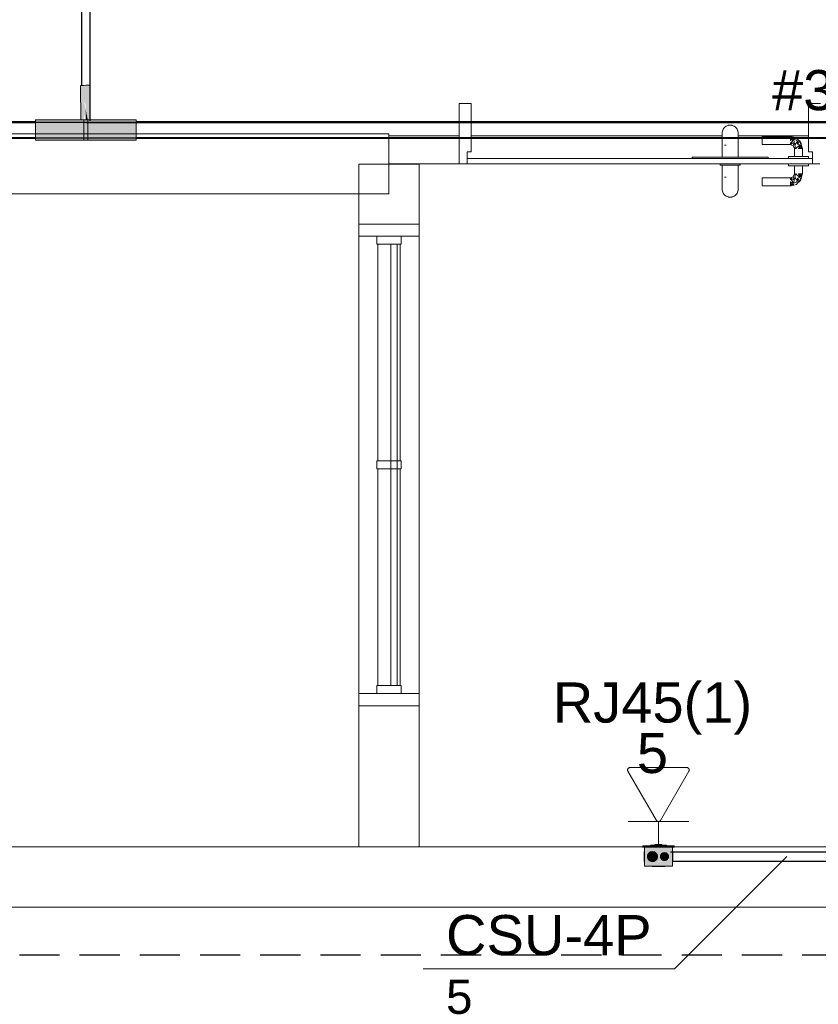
# Model space of a CAD drawing. Header units: millimetres. Extents: x 4476663 to 4477054, y -30323851 to -30323414.
# Tile 99 of 256: x 4476912.73 to 4476916.71, y -30323788.08 to -30323783.18. Entities that reach past the tile are written whole.
import ezdxf

# ---------------------------------------------------------------- set-up
doc = ezdxf.new("R2010")
doc.units = ezdxf.units.MM
doc.linetypes.add('JIS_02_2.0', pattern=[0.3, 0.2, -0.1])
doc.linetypes.add('NULL', pattern=[0])
for name, color, linetype, lineweight in [('CE-Caixa', 9, 'Continuous', 18), ('CE-Condutos (Baixa)', 6, 'Continuous', 25), ('CE-Condutos (Teto)', 1, 'Continuous', 25), ('CE-Conexões', 9, 'Continuous', 18), ('CE-PT Dados', 7, 'Continuous', 5), ('CE-Textos conduto', 7, 'Continuous', 9), ('CE-Textos fios', 7, 'Continuous', 9), ('IFC-Caixa de passagem-Contorno', 44, 'Continuous', 5), ('IFC-Janela-Contorno', 142, 'Continuous', 5), ('IFC-Parede padrão-Contorno', 44, 'Continuous', 5), ('IFC-Parede-Contorno', 42, 'Continuous', 5), ('IFC-Porta-Contorno', 142, 'Continuous', 5), ('Textos', 7, 'Continuous', 9)]:
    doc.layers.add(name, color=color, linetype=linetype, lineweight=lineweight)
doc.styles.add('ARIAL', font='arial.ttf')

msp = doc.modelspace()

# ---------------------------------------------------------------- hatches: boundary and pattern name
at = {"layer": 'CE-Caixa', "linetype": 'Continuous'}
for points in [[(4476915.9822, -30323787.2939), (4476915.8362, -30323787.2939), (4476915.8293, -30323787.2999), (4476915.9893, -30323787.2999)], [(4476915.9376, -30323787.3252), (4476915.9385, -30323787.3275), (4476915.9792, -30323787.2999), (4476915.8392, -30323787.2999), (4476915.8392, -30323787.3949), (4476915.8717, -30323787.3728), (4476915.8574, -30323787.3619), (4476915.8631, -30323787.3373), (4476915.8686, -30323787.3366), (4476915.8793, -30323787.3224), (4476915.8917, -30323787.3336), (4476915.8985, -30323787.3327), (4476915.893, -30323787.3578), (4476915.9196, -30323787.3403)], [(4476915.9622, -30323787.3703), (4476915.942, -30323787.3251), (4476915.8764, -30323787.3697), (4476915.9391, -30323787.3723), (4476915.9148, -30323787.3724), (4476915.8764, -30323787.3697), (4476915.8392, -30323787.3949), (4476915.9792, -30323787.3949), (4476915.9792, -30323787.2999), (4476915.942, -30323787.3251), (4476915.9589, -30323787.3453)], [(4476915.8857, -30323787.3715), (4476915.9008, -30323787.3599), (4476915.9033, -30323787.3409), (4476915.8917, -30323787.3257), (4476915.8727, -30323787.3232), (4476915.8575, -30323787.3349), (4476915.855, -30323787.3538), (4476915.8667, -30323787.369)], [(4476915.8688, -30323787.2899), (4476915.8688, -30323787.2939), (4476915.9202, -30323787.2939), (4476915.9496, -30323787.2899)], [(4476915.8917, -30323787.2899), (4476915.9245, -30323787.2899), (4476915.9267, -30323787.2879), (4476915.8917, -30323787.2879)], [(4476915.9565, -30323787.3574), (4476915.9565, -30323787.3374), (4476915.9392, -30323787.3274), (4476915.9219, -30323787.3374), (4476915.9219, -30323787.3574), (4476915.9392, -30323787.3674)]]:
    msp.add_hatch(color=163, dxfattribs=at).paths.add_polyline_path(points)
at = {"layer": 'CE-Conexões', "linetype": 'Continuous'}
for points in [[(4476913.0295, -30323783.5046), (4476913.0317, -30323783.6762), (4476913.0454, -30323783.6762), (4476913.0554, -30323783.6273), (4476913.0454, -30323783.5799), (4476913.0554, -30323783.6033), (4476913.0745, -30323783.6762), (4476913.0777, -30323783.6762), (4476913.0755, -30323783.504)], [(4476913.0554, -30323783.6273), (4476913.0657, -30323783.6762), (4476913.0745, -30323783.6762), (4476913.0554, -30323783.6033)], [(4476913.0654, -30323783.6747), (4476913.0554, -30323783.6273), (4476913.0554, -30323783.6762)], [(4476913.3064, -30323783.6762), (4476913.0454, -30323783.6762), (4476913.0454, -30323783.7782), (4476913.0554, -30323783.7782), (4476913.0654, -30323783.7732), (4476913.0654, -30323783.7782), (4476913.3064, -30323783.7782), (4476913.0789, -30323783.7669), (4476913.2731, -30323783.7652), (4476913.0785, -30323783.7371), (4476913.0654, -30323783.7371), (4476913.0554, -30323783.7652), (4476913.0554, -30323783.7372), (4476913.0454, -30323783.7474), (4476913.0454, -30323783.7297), (4476913.0385, -30323783.7375), (4476913.0319, -30323783.6892), (4476913.0317, -30323783.6762), (4476912.8044, -30323783.6762), (4476912.8044, -30323783.7682), (4476913.0554, -30323783.7743), (4476913.0454, -30323783.7782), (4476913.0654, -30323783.7782), (4476913.0654, -30323783.7682), (4476913.0454, -30323783.7654), (4476913.0454, -30323783.7586), (4476913.0654, -30323783.7652), (4476913.0654, -30323783.6762), (4476913.0317, -30323783.6762), (4476913.0319, -30323783.6862), (4476913.0385, -30323783.7375), (4476913.0454, -30323783.7297), (4476913.0654, -30323783.7272), (4476913.0654, -30323783.7371), (4476913.1087, -30323783.7365), (4476913.0784, -30323783.7313), (4476913.0784, -30323783.7272), (4476913.1759, -30323783.7272), (4476913.0778, -30323783.7), (4476913.0554, -30323783.6926), (4476913.0654, -30323783.6892), (4476913.0654, -30323783.6954), (4476913.0778, -30323783.7), (4476913.1759, -30323783.7272), (4476913.1593, -30323783.7272), (4476913.0778, -30323783.7311), (4476913.1087, -30323783.7365), (4476913.0778, -30323783.7369), (4476913.2731, -30323783.7652), (4476913.0778, -30323783.7669), (4476913.3064, -30323783.7782), (4476913.3064, -30323783.6892)], [(4476913.1593, -30323783.7272), (4476913.0784, -30323783.7272), (4476913.0784, -30323783.7311)], [(4476912.8044, -30323783.7782), (4476913.0454, -30323783.7782), (4476913.0554, -30323783.7743), (4476912.8044, -30323783.7682)]]:
    msp.add_hatch(color=163, dxfattribs=at).paths.add_polyline_path(points)

# ---------------------------------------------------------------- linework, layer by layer
at = {"color": 3, "linetype": 'JIS_02_2.0'}
msp.add_lwpolyline([(4476911.8767, -30323779.5124), (4476930.025, -30323779.5124), (4476930.025, -30323787.838), (4476911.8767, -30323787.838)], close=True, dxfattribs=at)
at = {"layer": 'CE-Caixa'}
for p, q in [((4476915.8362, -30323787.2939), (4476915.8293, -30323787.2999)), ((4476915.8293, -30323787.2999), (4476915.8392, -30323787.2999)), ((4476915.8688, -30323787.2939), (4476915.8362, -30323787.2939)), ((4476915.8376, -30323787.3224), (4476915.8376, -30323787.3232)), ((4476915.8392, -30323787.3224), (4476915.8376, -30323787.3224)), ((4476915.8376, -30323787.3232), (4476915.8376, -30323787.3257)), ((4476915.8376, -30323787.3257), (4476915.8376, -30323787.3297)), ((4476915.8392, -30323787.2999), (4476915.8688, -30323787.2999)), ((4476915.8392, -30323787.2999), (4476915.8392, -30323787.3144)), ((4476915.8468, -30323787.2999), (4476915.8392, -30323787.2999)), ((4476915.8392, -30323787.3144), (4476915.8392, -30323787.3199)), ((4476915.8392, -30323787.3199), (4476915.8392, -30323787.3224)), ((4476915.8392, -30323787.3224), (4476915.8392, -30323787.3404)), ((4476915.8688, -30323787.2999), (4476915.8468, -30323787.2999)), ((4476915.8667, -30323787.3257), (4476915.8615, -30323787.3297)), ((4476915.8727, -30323787.3232), (4476915.8667, -30323787.3257)), ((4476915.8688, -30323787.2899), (4476915.8688, -30323787.2939)), ((4476915.8917, -30323787.2899), (4476915.8688, -30323787.2899)), ((4476915.8917, -30323787.2939), (4476915.8688, -30323787.2939)), ((4476915.8688, -30323787.2999), (4476915.8917, -30323787.2999)), ((4476915.8765, -30323787.2999), (4476915.8688, -30323787.2999)), ((4476915.8792, -30323787.3224), (4476915.8727, -30323787.3232)), ((4476915.8917, -30323787.2999), (4476915.8765, -30323787.2999)), ((4476915.8857, -30323787.3232), (4476915.8792, -30323787.3224)), ((4476915.8917, -30323787.3257), (4476915.8857, -30323787.3232)), ((4476915.9267, -30323787.2879), (4476915.8917, -30323787.2879)), ((4476915.8917, -30323787.2879), (4476915.8917, -30323787.2899)), ((4476915.9267, -30323787.2899), (4476915.8917, -30323787.2899)), ((4476915.9267, -30323787.2939), (4476915.8917, -30323787.2939)), ((4476915.8917, -30323787.2999), (4476915.9267, -30323787.2999)), ((4476915.9267, -30323787.2999), (4476915.8917, -30323787.2999)), ((4476915.8969, -30323787.3297), (4476915.8917, -30323787.3257)), ((4476915.9267, -30323787.2899), (4476915.9267, -30323787.2879)), ((4476915.9496, -30323787.2899), (4476915.9267, -30323787.2899)), ((4476915.9496, -30323787.2939), (4476915.9267, -30323787.2939)), ((4476915.9267, -30323787.2999), (4476915.9496, -30323787.2999)), ((4476915.9374, -30323787.2999), (4476915.9267, -30323787.2999)), ((4476915.9392, -30323787.3274), (4476915.934, -30323787.3281)), ((4476915.9496, -30323787.2999), (4476915.9374, -30323787.2999)), ((4476915.9444, -30323787.3281), (4476915.9392, -30323787.3274)), ((4476915.9496, -30323787.2939), (4476915.9496, -30323787.2899)), ((4476915.9822, -30323787.2939), (4476915.9496, -30323787.2939)), ((4476915.9496, -30323787.2999), (4476915.9792, -30323787.2999)), ((4476915.9506, -30323787.2999), (4476915.9496, -30323787.2999)), ((4476915.9686, -30323787.2999), (4476915.9506, -30323787.2999)), ((4476915.9792, -30323787.2999), (4476915.9686, -30323787.2999)), ((4476915.9792, -30323787.2999), (4476915.9893, -30323787.2999)), ((4476915.9792, -30323787.3027), (4476915.9792, -30323787.2999)), ((4476915.9792, -30323787.3224), (4476915.9792, -30323787.3027)), ((4476915.9792, -30323787.3251), (4476915.9792, -30323787.3224)), ((4476915.9808, -30323787.3224), (4476915.9792, -30323787.3224)), ((4476915.9792, -30323787.3278), (4476915.9792, -30323787.3251)), ((4476915.9792, -30323787.3417), (4476915.9792, -30323787.3278)), ((4476915.9808, -30323787.3232), (4476915.9808, -30323787.3224)), ((4476915.9808, -30323787.3251), (4476915.9808, -30323787.3232)), ((4476915.9808, -30323787.3257), (4476915.9808, -30323787.3251)), ((4476915.9808, -30323787.3297), (4476915.9808, -30323787.3257)), ((4476915.9893, -30323787.2999), (4476915.9822, -30323787.2939)), ((4476915.8376, -30323787.3297), (4476915.8376, -30323787.3349)), ((4476915.8376, -30323787.3349), (4476915.8376, -30323787.3409)), ((4476915.8376, -30323787.3409), (4476915.8376, -30323787.3474)), ((4476915.8376, -30323787.3474), (4476915.8376, -30323787.3538)), ((4476915.8376, -30323787.3538), (4476915.8376, -30323787.3599)), ((4476915.8376, -30323787.3599), (4476915.8376, -30323787.3651)), ((4476915.8376, -30323787.3651), (4476915.8376, -30323787.369)), ((4476915.8376, -30323787.369), (4476915.8376, -30323787.3715)), ((4476915.8376, -30323787.3715), (4476915.8376, -30323787.3724)), ((4476915.8376, -30323787.3724), (4476915.8392, -30323787.3724)), ((4476915.8392, -30323787.3404), (4476915.8392, -30323787.3479)), ((4476915.8392, -30323787.3479), (4476915.8392, -30323787.3674)), ((4476915.8392, -30323787.3674), (4476915.8392, -30323787.3724)), ((4476915.8392, -30323787.3724), (4476915.8392, -30323787.3949)), ((4476915.855, -30323787.3409), (4476915.8542, -30323787.3474)), ((4476915.8542, -30323787.3474), (4476915.855, -30323787.3538)), ((4476915.8575, -30323787.3349), (4476915.855, -30323787.3409)), ((4476915.855, -30323787.3538), (4476915.8575, -30323787.3599)), ((4476915.8615, -30323787.3297), (4476915.8575, -30323787.3349)), ((4476915.8575, -30323787.3599), (4476915.8615, -30323787.3651)), ((4476915.8615, -30323787.3651), (4476915.8667, -30323787.369)), ((4476915.8667, -30323787.369), (4476915.8727, -30323787.3715)), ((4476915.8727, -30323787.3715), (4476915.8792, -30323787.3724)), ((4476915.8792, -30323787.3724), (4476915.8857, -30323787.3715)), ((4476915.8857, -30323787.3715), (4476915.8917, -30323787.369)), ((4476915.8917, -30323787.369), (4476915.8969, -30323787.3651)), ((4476915.9008, -30323787.3349), (4476915.8969, -30323787.3297)), ((4476915.8969, -30323787.3651), (4476915.9008, -30323787.3599)), ((4476915.9033, -30323787.3409), (4476915.9008, -30323787.3349)), ((4476915.9008, -30323787.3599), (4476915.9033, -30323787.3538)), ((4476915.9042, -30323787.3474), (4476915.9033, -30323787.3409)), ((4476915.9033, -30323787.3538), (4476915.9042, -30323787.3474)), ((4476915.9199, -30323787.3422), (4476915.9192, -30323787.3474)), ((4476915.9192, -30323787.3474), (4476915.9199, -30323787.3526)), ((4476915.9219, -30323787.3374), (4476915.9199, -30323787.3422)), ((4476915.9199, -30323787.3526), (4476915.9219, -30323787.3574)), ((4476915.925, -30323787.3332), (4476915.9219, -30323787.3374)), ((4476915.9219, -30323787.3574), (4476915.925, -30323787.3615)), ((4476915.9292, -30323787.3301), (4476915.925, -30323787.3332)), ((4476915.925, -30323787.3615), (4476915.9292, -30323787.3647)), ((4476915.934, -30323787.3281), (4476915.9292, -30323787.3301)), ((4476915.9292, -30323787.3647), (4476915.934, -30323787.3667)), ((4476915.934, -30323787.3667), (4476915.9392, -30323787.3674)), ((4476915.9392, -30323787.3674), (4476915.9444, -30323787.3667)), ((4476915.9492, -30323787.3301), (4476915.9444, -30323787.3281)), ((4476915.9444, -30323787.3667), (4476915.9492, -30323787.3647)), ((4476915.9533, -30323787.3332), (4476915.9492, -30323787.3301)), ((4476915.9492, -30323787.3647), (4476915.9533, -30323787.3615)), ((4476915.9565, -30323787.3374), (4476915.9533, -30323787.3332)), ((4476915.9533, -30323787.3615), (4476915.9565, -30323787.3574)), ((4476915.9585, -30323787.3422), (4476915.9565, -30323787.3374)), ((4476915.9565, -30323787.3574), (4476915.9585, -30323787.3526)), ((4476915.9592, -30323787.3474), (4476915.9585, -30323787.3422)), ((4476915.9585, -30323787.3526), (4476915.9592, -30323787.3474)), ((4476915.9792, -30323787.3697), (4476915.9792, -30323787.3417)), ((4476915.9792, -30323787.3724), (4476915.9792, -30323787.3697)), ((4476915.9792, -30323787.3879), (4476915.9792, -30323787.3724)), ((4476915.9792, -30323787.3724), (4476915.9808, -30323787.3724)), ((4476915.9808, -30323787.3349), (4476915.9808, -30323787.3297)), ((4476915.9808, -30323787.3409), (4476915.9808, -30323787.3349)), ((4476915.9808, -30323787.3474), (4476915.9808, -30323787.3409)), ((4476915.9808, -30323787.3538), (4476915.9808, -30323787.3474)), ((4476915.9808, -30323787.3599), (4476915.9808, -30323787.3538)), ((4476915.9808, -30323787.3651), (4476915.9808, -30323787.3599)), ((4476915.9808, -30323787.369), (4476915.9808, -30323787.3651)), ((4476915.9808, -30323787.3697), (4476915.9808, -30323787.369)), ((4476915.9808, -30323787.3715), (4476915.9808, -30323787.3697)), ((4476915.9808, -30323787.3724), (4476915.9808, -30323787.3715)), ((4476915.8392, -30323787.3949), (4476915.9098, -30323787.3949)), ((4476915.8772, -30323787.3963), (4476915.8783, -30323787.3963)), ((4476915.8783, -30323787.3963), (4476915.8815, -30323787.3963)), ((4476915.8815, -30323787.3963), (4476915.8866, -30323787.3963)), ((4476915.8842, -30323787.3963), (4476915.885, -30323787.3963)), ((4476915.885, -30323787.3963), (4476915.8875, -30323787.3963)), ((4476915.8875, -30323787.3963), (4476915.8915, -30323787.3963)), ((4476915.8915, -30323787.3963), (4476915.8967, -30323787.3963)), ((4476915.8967, -30323787.3963), (4476915.9027, -30323787.3963)), ((4476915.9027, -30323787.3963), (4476915.9092, -30323787.3963)), ((4476915.9092, -30323787.3963), (4476915.9157, -30323787.3963)), ((4476915.9098, -30323787.3949), (4476915.9277, -30323787.3949)), ((4476915.9157, -30323787.3963), (4476915.9217, -30323787.3963)), ((4476915.9217, -30323787.3963), (4476915.9269, -30323787.3963)), ((4476915.9269, -30323787.3963), (4476915.9308, -30323787.3963)), ((4476915.9277, -30323787.3949), (4476915.941, -30323787.3949)), ((4476915.9308, -30323787.3963), (4476915.9333, -30323787.3963)), ((4476915.9318, -30323787.3963), (4476915.9369, -30323787.3963)), ((4476915.9333, -30323787.3963), (4476915.9342, -30323787.3963)), ((4476915.9369, -30323787.3963), (4476915.9401, -30323787.3963)), ((4476915.9401, -30323787.3963), (4476915.9412, -30323787.3963)), ((4476915.941, -30323787.3949), (4476915.9412, -30323787.3949)), ((4476915.9412, -30323787.3949), (4476915.9529, -30323787.3949)), ((4476915.9412, -30323787.3963), (4476915.9412, -30323787.3949)), ((4476915.9529, -30323787.3949), (4476915.9654, -30323787.3949)), ((4476915.9654, -30323787.3949), (4476915.9686, -30323787.3949)), ((4476915.9686, -30323787.3949), (4476915.9693, -30323787.3949)), ((4476915.9693, -30323787.3949), (4476915.9716, -30323787.3949)), ((4476915.9716, -30323787.3949), (4476915.9792, -30323787.3949)), ((4476915.9792, -30323787.392), (4476915.9792, -30323787.3879)), ((4476915.9792, -30323787.3949), (4476915.9792, -30323787.392))]:
    msp.add_line(p, q, dxfattribs=at)
at = {"layer": 'CE-Condutos (Baixa)'}
for p, q in [((4476917.1184, -30323787.3251), (4476915.9693, -30323787.3251)), ((4476915.9792, -30323787.3697), (4476915.9808, -30323787.3697)), ((4476915.9808, -30323787.3697), (4476917.1184, -30323787.3697))]:
    msp.add_line(p, q, dxfattribs=at)
at = {"layer": 'CE-Condutos (Teto)'}
for p, q in [((4476913.0335, -30323783.1272), (4476913.0335, -30323783.2327)), ((4476913.0778, -30323783.2327), (4476913.0778, -30323783.1272)), ((4476913.0335, -30323783.2327), (4476913.0335, -30323783.3447)), ((4476913.0778, -30323783.3447), (4476913.0778, -30323783.2327)), ((4476913.0335, -30323783.3447), (4476913.0335, -30323783.464)), ((4476913.0778, -30323783.464), (4476913.0778, -30323783.3447)), ((4476913.0335, -30323783.464), (4476913.0335, -30323783.5045)), ((4476913.0778, -30323783.5039), (4476913.0778, -30323783.464)), ((4476913.0778, -30323783.5913), (4476913.0778, -30323783.5039)), ((4476913.0778, -30323783.681), (4476913.0778, -30323783.5913)), ((4476912.8044, -30323783.6862), (4476909.0519, -30323783.6862)), ((4476909.0519, -30323783.6892), (4476912.8044, -30323783.6892)), ((4476913.0554, -30323783.6892), (4476909.0743, -30323783.6892)), ((4476913.0554, -30323783.6892), (4476916.7027, -30323783.6892)), ((4476916.7027, -30323783.6892), (4476913.0554, -30323783.6892)), ((4476916.9305, -30323783.6862), (4476913.3064, -30323783.6862)), ((4476916.7027, -30323783.6892), (4476920.5603, -30323783.6892)), ((4476920.8113, -30323783.6892), (4476916.7027, -30323783.6892)), ((4476909.0519, -30323783.7682), (4476912.8044, -30323783.7682)), ((4476912.8044, -30323783.7652), (4476909.0743, -30323783.7652)), ((4476910.9284, -30323783.7652), (4476913.0554, -30323783.7652)), ((4476913.0554, -30323783.7652), (4476920.8113, -30323783.7652)), ((4476920.5603, -30323783.7652), (4476913.3064, -30323783.7652)), ((4476913.3064, -30323783.7682), (4476920.5603, -30323783.7682))]:
    msp.add_line(p, q, dxfattribs=at)
at = {"layer": 'CE-Conexões'}
for p, q in [((4476913.0335, -30323783.5045), (4476913.0295, -30323783.5046)), ((4476913.0295, -30323783.5046), (4476913.0317, -30323783.6762)), ((4476913.0454, -30323783.5043), (4476913.0335, -30323783.5045)), ((4476913.0554, -30323783.5042), (4476913.0454, -30323783.5043)), ((4476913.0755, -30323783.504), (4476913.0554, -30323783.5042)), ((4476913.0777, -30323783.6762), (4476913.0755, -30323783.504)), ((4476913.0317, -30323783.6762), (4476912.8044, -30323783.6762)), ((4476912.8044, -30323783.6762), (4476912.8044, -30323783.6862)), ((4476912.8044, -30323783.6862), (4476912.8044, -30323783.6892)), ((4476912.8044, -30323783.6892), (4476912.8044, -30323783.7652)), ((4476913.0454, -30323783.6762), (4476913.0317, -30323783.6762)), ((4476913.0554, -30323783.6762), (4476913.0454, -30323783.6762)), ((4476913.0554, -30323783.6762), (4476913.0454, -30323783.6762)), ((4476913.0454, -30323783.6762), (4476913.0454, -30323783.6862)), ((4476913.0454, -30323783.6862), (4476913.0454, -30323783.6892)), ((4476913.0454, -30323783.6892), (4476913.0454, -30323783.7272)), ((4476913.0654, -30323783.6762), (4476913.0554, -30323783.6762)), ((4476913.0654, -30323783.6762), (4476913.0554, -30323783.6762)), ((4476913.0778, -30323783.6762), (4476913.0654, -30323783.6762)), ((4476913.0654, -30323783.6862), (4476913.0654, -30323783.6762)), ((4476913.0654, -30323783.6892), (4476913.0654, -30323783.6862)), ((4476913.0654, -30323783.7272), (4476913.0654, -30323783.6892)), ((4476913.3064, -30323783.6762), (4476913.0778, -30323783.6762)), ((4476913.3064, -30323783.6862), (4476913.3064, -30323783.6762)), ((4476913.3064, -30323783.6892), (4476913.3064, -30323783.6862)), ((4476913.3064, -30323783.7272), (4476913.3064, -30323783.6892)), ((4476913.0454, -30323783.7272), (4476913.0454, -30323783.7374)), ((4476913.0454, -30323783.7374), (4476913.0454, -30323783.7652)), ((4476913.0654, -30323783.7371), (4476913.0654, -30323783.7272)), ((4476913.0654, -30323783.7652), (4476913.0654, -30323783.7371)), ((4476913.3064, -30323783.7339), (4476913.3064, -30323783.7272)), ((4476913.3064, -30323783.7652), (4476913.3064, -30323783.7339)), ((4476912.8044, -30323783.7652), (4476912.8044, -30323783.7682)), ((4476912.8044, -30323783.7682), (4476912.8044, -30323783.7782)), ((4476912.8044, -30323783.7782), (4476913.0454, -30323783.7782)), ((4476913.0454, -30323783.7652), (4476913.0454, -30323783.7682)), ((4476913.0454, -30323783.7682), (4476913.0454, -30323783.7782)), ((4476913.0454, -30323783.7782), (4476913.0554, -30323783.7782)), ((4476913.0454, -30323783.7782), (4476913.0554, -30323783.7782)), ((4476913.0554, -30323783.7782), (4476913.0654, -30323783.7782)), ((4476913.0654, -30323783.7682), (4476913.0654, -30323783.7652)), ((4476913.0654, -30323783.7782), (4476913.0654, -30323783.7682)), ((4476913.0654, -30323783.7782), (4476913.0778, -30323783.7782)), ((4476913.0778, -30323783.7782), (4476913.079, -30323783.7782)), ((4476913.079, -30323783.7782), (4476913.3064, -30323783.7782)), ((4476913.3064, -30323783.7682), (4476913.3064, -30323783.7652)), ((4476913.3064, -30323783.7782), (4476913.3064, -30323783.7682))]:
    msp.add_line(p, q, dxfattribs=at)
at = {"layer": 'CE-PT Dados'}
for p, q in [((4476915.8988, -30323787.1672), (4476915.7571, -30323786.9218)), ((4476915.7675, -30323786.9038), (4476916.0508, -30323786.9039)), ((4476916.0612, -30323786.9219), (4476915.9196, -30323787.1672)), ((4476915.9092, -30323787.1732), (4476915.758, -30323787.1732)), ((4476915.9092, -30323787.1732), (4476915.9092, -30323787.2938)), ((4476915.9092, -30323787.1732), (4476916.0604, -30323787.1732))]:
    msp.add_line(p, q, dxfattribs=at)
for points in [[(4476915.7675, -30323786.9038), (4476915.7661, -30323786.9039), (4476915.7648, -30323786.9041), (4476915.7634, -30323786.9045), (4476915.7621, -30323786.9051), (4476915.7609, -30323786.9058), (4476915.7598, -30323786.9066), (4476915.7588, -30323786.9075), (4476915.7579, -30323786.9086), (4476915.7571, -30323786.9098), (4476915.7565, -30323786.911), (4476915.756, -30323786.9123), (4476915.7557, -30323786.9137), (4476915.7555, -30323786.9151), (4476915.7555, -30323786.9165), (4476915.7557, -30323786.9179), (4476915.756, -30323786.9192), (4476915.7565, -30323786.9205), (4476915.7571, -30323786.9218)], [(4476916.0612, -30323786.9219), (4476916.0618, -30323786.9207), (4476916.0623, -30323786.9194), (4476916.0626, -30323786.918), (4476916.0628, -30323786.9166), (4476916.0628, -30323786.9152), (4476916.0626, -30323786.9138), (4476916.0623, -30323786.9125), (4476916.0618, -30323786.9112), (4476916.0612, -30323786.9099), (4476916.0604, -30323786.9087), (4476916.0595, -30323786.9077), (4476916.0585, -30323786.9067), (4476916.0574, -30323786.9059), (4476916.0562, -30323786.9052), (4476916.0549, -30323786.9046), (4476916.0535, -30323786.9042), (4476916.0522, -30323786.904), (4476916.0508, -30323786.9039)], [(4476915.8988, -30323787.1672), (4476915.8996, -30323787.1683), (4476915.9005, -30323787.1694), (4476915.9015, -30323787.1704), (4476915.9026, -30323787.1712), (4476915.9038, -30323787.1719), (4476915.9051, -30323787.1724), (4476915.9064, -30323787.1728), (4476915.9078, -30323787.1731), (4476915.9092, -30323787.1732), (4476915.9106, -30323787.1731), (4476915.912, -30323787.1728), (4476915.9133, -30323787.1724), (4476915.9146, -30323787.1719), (4476915.9158, -30323787.1712), (4476915.9169, -30323787.1704), (4476915.9179, -30323787.1694), (4476915.9188, -30323787.1683), (4476915.9196, -30323787.1672)]]:
    msp.add_lwpolyline(points, dxfattribs=at)
at = {"layer": 'CE-Textos fios'}
for p in [(4476916.5496, -30323787.3474), (4476914.7362, -30323787.9074)]:
    msp.add_line(p, (4476915.9896, -30323787.9074), dxfattribs=at)
at = {"layer": 'IFC-Caixa de passagem-Contorno'}
for p, q in [((4476915.9872, -30323787.2938), (4476915.8312, -30323787.2938)), ((4476915.8312, -30323787.2938), (4476915.8312, -30323787.2998)), ((4476915.9872, -30323787.2998), (4476915.8312, -30323787.2998)), ((4476915.8392, -30323787.2998), (4476915.8392, -30323787.3948)), ((4476915.9792, -30323787.2998), (4476915.9792, -30323787.3948)), ((4476915.9872, -30323787.2938), (4476915.9872, -30323787.2998)), ((4476915.9792, -30323787.3948), (4476915.8392, -30323787.3948))]:
    msp.add_line(p, q, dxfattribs=at)
for centre, radius in [((4476915.8792, -30323787.3474), 0.025), ((4476915.9392, -30323787.3474), 0.0199)]:
    msp.add_circle(centre, radius, dxfattribs=at)
at = {"layer": 'IFC-Janela-Contorno', "color": 8, "lineweight": 5}
for p, q in [((4476914.4164, -30323784.1955), (4476914.6837, -30323784.1955)), ((4476914.4164, -30323784.2022), (4476914.4164, -30323784.1955)), ((4476914.4164, -30323784.2555), (4476914.4164, -30323784.2022)), ((4476914.7164, -30323784.2505), (4476914.7164, -30323784.1955)), ((4476914.4164, -30323786.5355), (4476914.4164, -30323784.2555)), ((4476914.4164, -30323784.2555), (4476914.4424, -30323784.2555)), ((4476914.4424, -30323784.2555), (4476914.7164, -30323784.2555)), ((4476914.5064, -30323784.2927), (4476914.5064, -30323784.2555)), ((4476914.6264, -30323784.2583), (4476914.6264, -30323784.2555)), ((4476914.6264, -30323784.2955), (4476914.6264, -30323784.2583)), ((4476914.7164, -30323784.2555), (4476914.7164, -30323784.2505)), ((4476914.7164, -30323786.5355), (4476914.7164, -30323784.2555)), ((4476914.5064, -30323784.2955), (4476914.5064, -30323784.2927)), ((4476914.5064, -30323784.2955), (4476914.618, -30323784.2955)), ((4476914.5114, -30323785.3755), (4476914.5114, -30323784.2955)), ((4476914.5764, -30323786.3415), (4476914.5764, -30323784.2955)), ((4476914.6064, -30323784.4495), (4476914.6064, -30323784.2955)), ((4476914.618, -30323784.2955), (4476914.6264, -30323784.2955)), ((4476914.6214, -30323785.3755), (4476914.6214, -30323784.2955)), ((4476914.6064, -30323786.4955), (4476914.6064, -30323784.4495)), ((4476914.5064, -30323785.4127), (4476914.5064, -30323785.3755)), ((4476914.5064, -30323785.3755), (4476914.5148, -30323785.3755)), ((4476914.5064, -30323785.4155), (4476914.5064, -30323785.4127)), ((4476914.5148, -30323785.3755), (4476914.6264, -30323785.3755)), ((4476914.6264, -30323785.3783), (4476914.6264, -30323785.3755)), ((4476914.6264, -30323785.4155), (4476914.6264, -30323785.3783)), ((4476914.5064, -30323785.4155), (4476914.618, -30323785.4155)), ((4476914.5114, -30323786.4955), (4476914.5114, -30323785.4155)), ((4476914.618, -30323785.4155), (4476914.6264, -30323785.4155)), ((4476914.6214, -30323786.4955), (4476914.6214, -30323785.4155)), ((4476914.5764, -30323786.4955), (4476914.5764, -30323786.3415)), ((4476914.4164, -30323786.5355), (4476914.5064, -30323786.5355)), ((4476914.4164, -30323786.5355), (4476914.6904, -30323786.5355)), ((4476914.4164, -30323786.5406), (4476914.4164, -30323786.5355)), ((4476914.4164, -30323786.5955), (4476914.4164, -30323786.5406)), ((4476914.5064, -30323786.5327), (4476914.5064, -30323786.4955)), ((4476914.5064, -30323786.4955), (4476914.5148, -30323786.4955)), ((4476914.5064, -30323786.5355), (4476914.5064, -30323786.5327)), ((4476914.5148, -30323786.4955), (4476914.6264, -30323786.4955)), ((4476914.6264, -30323786.4983), (4476914.6264, -30323786.4955)), ((4476914.6264, -30323786.5355), (4476914.6264, -30323786.4983)), ((4476914.6264, -30323786.5355), (4476914.7164, -30323786.5355)), ((4476914.6904, -30323786.5355), (4476914.7164, -30323786.5355)), ((4476914.7164, -30323786.5888), (4476914.7164, -30323786.5355)), ((4476914.7164, -30323786.5955), (4476914.7164, -30323786.5888)), ((4476914.4491, -30323786.5955), (4476914.7164, -30323786.5955))]:
    msp.add_line(p, q, dxfattribs=at)
at = {"layer": 'IFC-Parede padrão-Contorno', "color": 8, "lineweight": 5}
for p, q in [((4476912.2577, -30323783.7456), (4476914.4883, -30323783.7456)), ((4476914.4883, -30323783.7456), (4476914.5664, -30323783.7456)), ((4476914.5664, -30323783.8214), (4476914.5664, -30323783.7456)), ((4476914.5664, -30323783.8428), (4476914.5664, -30323783.7556)), ((4476914.5664, -30323783.7556), (4476914.7116, -30323783.7556)), ((4476914.7116, -30323783.7556), (4476914.9164, -30323783.7556)), ((4476914.9764, -30323783.7556), (4476916.2266, -30323783.7556)), ((4476916.3063, -30323783.7556), (4476916.6564, -30323783.7556)), ((4476914.5664, -30323784.0338), (4476914.5664, -30323783.8214)), ((4476914.5664, -30323783.8956), (4476914.7116, -30323783.8956)), ((4476914.7116, -30323783.8956), (4476914.9164, -30323783.8956)), ((4476914.5664, -30323784.0456), (4476914.5664, -30323784.0338)), ((4476911.6332, -30323784.0456), (4476913.8639, -30323784.0456)), ((4476913.8639, -30323784.0456), (4476914.4883, -30323784.0456)), ((4476914.4883, -30323784.0456), (4476914.4907, -30323784.0456)), ((4476914.4907, -30323784.0456), (4476914.5664, -30323784.0456))]:
    msp.add_line(p, q, dxfattribs=at)
at = {"layer": 'IFC-Parede-Contorno', "color": 8, "lineweight": 5}
for p, q in [((4476914.4164, -30323783.8966), (4476914.4886, -30323783.8966)), ((4476914.4164, -30323783.9998), (4476914.4164, -30323783.8966)), ((4476914.4886, -30323783.8966), (4476914.6326, -30323783.8966)), ((4476914.6326, -30323783.8966), (4476914.7164, -30323783.8966)), ((4476914.7164, -30323783.9998), (4476914.7164, -30323783.8966)), ((4476914.4164, -30323784.0128), (4476914.4164, -30323783.9998)), ((4476914.4164, -30323784.0486), (4476914.4164, -30323784.0128)), ((4476914.7164, -30323784.0128), (4476914.7164, -30323783.9998)), ((4476914.7164, -30323784.0486), (4476914.7164, -30323784.0128)), ((4476914.4164, -30323784.0786), (4476914.4164, -30323784.0486)), ((4476914.4164, -30323784.1155), (4476914.4164, -30323784.0786)), ((4476914.7164, -30323784.0786), (4476914.7164, -30323784.0486)), ((4476914.7164, -30323784.1155), (4476914.7164, -30323784.0786)), ((4476914.4164, -30323784.1955), (4476914.4164, -30323784.1155)), ((4476914.7164, -30323784.1955), (4476914.7164, -30323784.1155)), ((4476914.4491, -30323784.1955), (4476914.7164, -30323784.1955)), ((4476914.7164, -30323784.5642), (4476914.7164, -30323784.1955)), ((4476914.7164, -30323786.5955), (4476914.7164, -30323786.0815)), ((4476914.4164, -30323786.5955), (4476914.6837, -30323786.5955)), ((4476914.4164, -30323786.8276), (4476914.4164, -30323786.5955)), ((4476914.7164, -30323786.8276), (4476914.7164, -30323786.5955)), ((4476914.4164, -30323787.1207), (4476914.4164, -30323786.8276)), ((4476914.7164, -30323787.2932), (4476914.7164, -30323786.8276)), ((4476914.4164, -30323787.2989), (4476914.4164, -30323787.1207)), ((4476911.4164, -30323787.2989), (4476914.2425, -30323787.2989)), ((4476913.9486, -30323787.2989), (4476914.4164, -30323787.2989)), ((4476914.2425, -30323787.2989), (4476939.8387, -30323787.2989)), ((4476914.7164, -30323787.2989), (4476914.7164, -30323787.2932)), ((4476914.7164, -30323787.2989), (4476915.5024, -30323787.2989)), ((4476907.0319, -30323787.5989), (4476920.649, -30323787.5989))]:
    msp.add_line(p, q, dxfattribs=at)
at = {"layer": 'IFC-Porta-Contorno', "color": 8, "lineweight": 5}
for p, q in [((4476914.9164, -30323783.5956), (4476914.9198, -30323783.5956)), ((4476914.9164, -30323783.6128), (4476914.9164, -30323783.5956)), ((4476914.9198, -30323783.5956), (4476914.9764, -30323783.5956)), ((4476914.9764, -30323783.8252), (4476914.9764, -30323783.5956)), ((4476916.6564, -30323783.5956), (4476916.659, -30323783.5956)), ((4476916.6564, -30323783.606), (4476916.6564, -30323783.5956)), ((4476916.659, -30323783.5956), (4476916.7164, -30323783.5956)), ((4476914.9164, -30323783.8956), (4476914.9164, -30323783.6128)), ((4476916.6564, -30323783.8356), (4476916.6564, -30323783.606)), ((4476916.2264, -30323783.7427), (4476916.2272, -30323783.7363)), ((4476916.2264, -30323783.7427), (4476916.2268, -30323783.7375)), ((4476916.2264, -30323783.7427), (4476916.2265, -30323783.7468)), ((4476916.2268, -30323783.7375), (4476916.2278, -30323783.7323)), ((4476916.2272, -30323783.7363), (4476916.2278, -30323783.7323)), ((4476916.2278, -30323783.7323), (4476916.2295, -30323783.7274)), ((4476916.2295, -30323783.7274), (4476916.2318, -30323783.7227)), ((4476916.2318, -30323783.7227), (4476916.2347, -30323783.7183)), ((4476916.2347, -30323783.7183), (4476916.2381, -30323783.7144)), ((4476916.2381, -30323783.7144), (4476916.2421, -30323783.7109)), ((4476916.2421, -30323783.7109), (4476916.2464, -30323783.708)), ((4476916.2464, -30323783.708), (4476916.2511, -30323783.7057)), ((4476916.2511, -30323783.7057), (4476916.2561, -30323783.704)), ((4476916.2561, -30323783.704), (4476916.2586, -30323783.7034)), ((4476916.2586, -30323783.7034), (4476916.2664, -30323783.7027)), ((4476916.2664, -30323783.7027), (4476916.2742, -30323783.7034)), ((4476916.2742, -30323783.7034), (4476916.2768, -30323783.704)), ((4476916.2768, -30323783.704), (4476916.2817, -30323783.7057)), ((4476916.2817, -30323783.7057), (4476916.2864, -30323783.708)), ((4476916.2864, -30323783.708), (4476916.2908, -30323783.7109)), ((4476916.2908, -30323783.7109), (4476916.2947, -30323783.7144)), ((4476916.2947, -30323783.7144), (4476916.2981, -30323783.7183)), ((4476916.2981, -30323783.7183), (4476916.3011, -30323783.7227)), ((4476916.3011, -30323783.7227), (4476916.3034, -30323783.7274)), ((4476916.3011, -30323783.7227), (4476916.3026, -30323783.7263)), ((4476916.3026, -30323783.7263), (4476916.305, -30323783.7323)), ((4476916.3034, -30323783.7274), (4476916.305, -30323783.7323)), ((4476916.305, -30323783.7323), (4476916.3061, -30323783.7375)), ((4476916.3061, -30323783.7375), (4476916.3064, -30323783.7427)), ((4476916.3063, -30323783.7467), (4476916.3064, -30323783.7427)), ((4476916.2264, -30323783.7528), (4476916.2265, -30323783.7468)), ((4476916.2264, -30323783.7528), (4476916.2268, -30323783.7604)), ((4476916.2264, -30323783.7723), (4476916.227, -30323783.7535)), ((4476916.2264, -30323783.7723), (4476916.2265, -30323783.7871)), ((4476916.2264, -30323783.8027), (4476916.2265, -30323783.7871)), ((4476916.3063, -30323783.7467), (4476916.3064, -30323783.7492)), ((4476916.3063, -30323783.7577), (4476916.3064, -30323783.7492)), ((4476916.3063, -30323783.7577), (4476916.3064, -30323783.774)), ((4476916.3063, -30323783.7894), (4476916.3064, -30323783.774)), ((4476916.3063, -30323783.7894), (4476916.3064, -30323783.8027)), ((4476916.4264, -30323783.7587), (4476916.5664, -30323783.7587)), ((4476916.4264, -30323783.7593), (4476916.4264, -30323783.7587)), ((4476916.4264, -30323783.7614), (4476916.4264, -30323783.7593)), ((4476916.4264, -30323783.7645), (4476916.4264, -30323783.7614)), ((4476916.4264, -30323783.7687), (4476916.4264, -30323783.7645)), ((4476916.4264, -30323783.7735), (4476916.4264, -30323783.7687)), ((4476916.4264, -30323783.7787), (4476916.4264, -30323783.7735)), ((4476916.4264, -30323783.7839), (4476916.4264, -30323783.7787)), ((4476916.4264, -30323783.7887), (4476916.4264, -30323783.7839)), ((4476916.4264, -30323783.7928), (4476916.4264, -30323783.7887)), ((4476916.4264, -30323783.796), (4476916.4264, -30323783.7928)), ((4476916.5664, -30323783.7587), (4476916.5707, -30323783.7598)), ((4476916.5664, -30323783.7687), (4476916.5749, -30323783.761)), ((4476916.5664, -30323783.7645), (4476916.5664, -30323783.7614)), ((4476916.5664, -30323783.7687), (4476916.5834, -30323783.7632)), ((4476916.5664, -30323783.7787), (4476916.5834, -30323783.7632)), ((4476916.5664, -30323783.7687), (4476916.5664, -30323783.7645)), ((4476916.5664, -30323783.7735), (4476916.5664, -30323783.7687)), ((4476916.5664, -30323783.796), (4476916.5831, -30323783.7721)), ((4476916.5664, -30323783.7787), (4476916.5831, -30323783.7721)), ((4476916.5664, -30323783.7787), (4476916.5664, -30323783.7735)), ((4476916.5664, -30323783.7928), (4476916.5664, -30323783.7887)), ((4476916.5664, -30323783.796), (4476916.585, -30323783.7897)), ((4476916.5664, -30323783.7987), (4476916.585, -30323783.7897)), ((4476916.5664, -30323783.796), (4476916.5664, -30323783.7928)), ((4476916.5707, -30323783.7598), (4476916.5749, -30323783.761)), ((4476916.5749, -30323783.761), (4476916.5834, -30323783.7632)), ((4476916.5806, -30323783.8045), (4476916.585, -30323783.7897)), ((4476916.5831, -30323783.7721), (4476916.585, -30323783.7897)), ((4476916.5831, -30323783.7721), (4476916.5972, -30323783.7768)), ((4476916.5834, -30323783.7632), (4476916.5964, -30323783.7667)), ((4476916.585, -30323783.7897), (4476916.5884, -30323783.8005)), ((4476916.5884, -30323783.8005), (4476916.6017, -30323783.7846)), ((4476916.5964, -30323783.7667), (4476916.6074, -30323783.7777)), ((4476916.5972, -30323783.7768), (4476916.6017, -30323783.7846)), ((4476916.6016, -30323783.7976), (4476916.6129, -30323783.7832)), ((4476916.6016, -30323783.7976), (4476916.6017, -30323783.7846)), ((4476916.6017, -30323783.7846), (4476916.6129, -30323783.7832)), ((4476916.6074, -30323783.7777), (4476916.6129, -30323783.7832)), ((4476916.6129, -30323783.7832), (4476916.6184, -30323783.7887)), ((4476916.613, -30323783.802), (4476916.6184, -30323783.7887)), ((4476916.6184, -30323783.7887), (4476916.6219, -30323783.8017)), ((4476914.9564, -30323783.8356), (4476914.9755, -30323783.8356)), ((4476914.9564, -30323783.8927), (4476914.9564, -30323783.8356)), ((4476914.9755, -30323783.8356), (4476914.9764, -30323783.8356)), ((4476914.9764, -30323783.8356), (4476914.9764, -30323783.8252)), ((4476916.2264, -30323783.8627), (4476916.2264, -30323783.8027)), ((4476916.2381, -30323783.8027), (4476916.2464, -30323783.8027)), ((4476916.2423, -30323783.8027), (4476916.2464, -30323783.8027)), ((4476916.3064, -30323783.8627), (4476916.3064, -30323783.8027)), ((4476916.4264, -30323783.798), (4476916.4264, -30323783.796)), ((4476916.4264, -30323783.7987), (4476916.4264, -30323783.798)), ((4476916.4264, -30323783.7987), (4476916.5664, -30323783.7987)), ((4476916.5664, -30323783.7987), (4476916.5735, -30323783.8016)), ((4476916.5735, -30323783.8016), (4476916.5806, -30323783.8045)), ((4476916.5806, -30323783.8045), (4476916.5835, -30323783.8116)), ((4476916.5835, -30323783.8116), (4476916.5864, -30323783.8187)), ((4476916.5864, -30323783.8187), (4476916.5902, -30323783.809)), ((4476916.5864, -30323783.8587), (4476916.5864, -30323783.8187)), ((4476916.5884, -30323783.8005), (4476916.5902, -30323783.809)), ((4476916.5902, -30323783.809), (4476916.5923, -30323783.8187)), ((4476916.5923, -30323783.8187), (4476916.613, -30323783.802)), ((4476916.5923, -30323783.8187), (4476916.5964, -30323783.8187)), ((4476916.6016, -30323783.7976), (4476916.613, -30323783.802)), ((4476916.6064, -30323783.8187), (4476916.6219, -30323783.8017)), ((4476916.6064, -30323783.8187), (4476916.613, -30323783.802)), ((4476916.6064, -30323783.8187), (4476916.6116, -30323783.8187)), ((4476916.6116, -30323783.8187), (4476916.6164, -30323783.8187)), ((4476916.6164, -30323783.8187), (4476916.6219, -30323783.8017)), ((4476916.6164, -30323783.8187), (4476916.6241, -30323783.8102)), ((4476916.6164, -30323783.8187), (4476916.6206, -30323783.8187)), ((4476916.6206, -30323783.8187), (4476916.6237, -30323783.8187)), ((4476916.6219, -30323783.8017), (4476916.6241, -30323783.8102)), ((4476916.6241, -30323783.8102), (4476916.6253, -30323783.8144)), ((4476916.6253, -30323783.8144), (4476916.6264, -30323783.8187)), ((4476916.6264, -30323783.8587), (4476916.6264, -30323783.8187)), ((4476916.6564, -30323783.8356), (4476916.6754, -30323783.8356)), ((4476916.6754, -30323783.8356), (4476916.6764, -30323783.8356)), ((4476916.6764, -30323783.8385), (4476916.6764, -30323783.8356)), ((4476916.6764, -30323783.8956), (4476916.6764, -30323783.8385)), ((4476914.9564, -30323783.8943), (4476914.9564, -30323783.8687)), ((4476914.9564, -30323783.8687), (4476916.5937, -30323783.8687)), ((4476914.9564, -30323783.8956), (4476914.9564, -30323783.8927)), ((4476916.0764, -30323783.8677), (4476916.0764, -30323783.8627)), ((4476916.0764, -30323783.8627), (4476916.3942, -30323783.8627)), ((4476916.0764, -30323783.8687), (4476916.0764, -30323783.8677)), ((4476916.3942, -30323783.8627), (4476916.4564, -30323783.8627)), ((4476916.4564, -30323783.8637), (4476916.4564, -30323783.8627)), ((4476916.4564, -30323783.8687), (4476916.4564, -30323783.8637)), ((4476916.5464, -30323783.8687), (4476916.6564, -30323783.8687)), ((4476916.5564, -30323783.8687), (4476916.5564, -30323783.8587)), ((4476916.5564, -30323783.8587), (4476916.5581, -30323783.8587)), ((4476916.5581, -30323783.8587), (4476916.5631, -30323783.8587)), ((4476916.5631, -30323783.8587), (4476916.5711, -30323783.8587)), ((4476916.5711, -30323783.8587), (4476916.5814, -30323783.8587)), ((4476916.5814, -30323783.8587), (4476916.5935, -30323783.8587)), ((4476916.5923, -30323783.8587), (4476916.5964, -30323783.8587)), ((4476916.5935, -30323783.8587), (4476916.6064, -30323783.8587)), ((4476916.5937, -30323783.8687), (4476916.6764, -30323783.8687)), ((4476916.6064, -30323783.8587), (4476916.6194, -30323783.8587)), ((4476916.6164, -30323783.8587), (4476916.6206, -30323783.8587)), ((4476916.6194, -30323783.8587), (4476916.6314, -30323783.8587)), ((4476916.6314, -30323783.8587), (4476916.6418, -30323783.8587)), ((4476916.6418, -30323783.8587), (4476916.6497, -30323783.8587)), ((4476916.6497, -30323783.8587), (4476916.6547, -30323783.8587)), ((4476916.6547, -30323783.8587), (4476916.6564, -30323783.8587)), ((4476916.6564, -30323783.8687), (4476916.6564, -30323783.8587)), ((4476914.9164, -30323783.8956), (4476914.9545, -30323783.8956)), ((4476914.9545, -30323783.8956), (4476914.9564, -30323783.8956)), ((4476914.9564, -30323783.8956), (4476916.5937, -30323783.8956)), ((4476916.2164, -30323783.9016), (4476916.2164, -30323783.8956)), ((4476916.2164, -30323783.9016), (4476916.2181, -30323783.9016)), ((4476916.2181, -30323783.9016), (4476916.2231, -30323783.9016)), ((4476916.2231, -30323783.9016), (4476916.2311, -30323783.9016)), ((4476916.2264, -30323783.9616), (4476916.2264, -30323783.9016)), ((4476916.2311, -30323783.9016), (4476916.2414, -30323783.9016)), ((4476916.2414, -30323783.9016), (4476916.2535, -30323783.9016)), ((4476916.2535, -30323783.9016), (4476916.2664, -30323783.9016)), ((4476916.2664, -30323783.9016), (4476916.2794, -30323783.9016)), ((4476916.2794, -30323783.9016), (4476916.2914, -30323783.9016)), ((4476916.2914, -30323783.9016), (4476916.3018, -30323783.9016)), ((4476916.3018, -30323783.9016), (4476916.3097, -30323783.9016)), ((4476916.3064, -30323783.9616), (4476916.3064, -30323783.9016)), ((4476916.3097, -30323783.9016), (4476916.3147, -30323783.9016)), ((4476916.3147, -30323783.9016), (4476916.3164, -30323783.9016)), ((4476916.3164, -30323783.9016), (4476916.3164, -30323783.8956)), ((4476916.5564, -30323783.9056), (4476916.5564, -30323783.8956)), ((4476916.5564, -30323783.9056), (4476916.5581, -30323783.9056)), ((4476916.5581, -30323783.9056), (4476916.5631, -30323783.9056)), ((4476916.5631, -30323783.9056), (4476916.5711, -30323783.9056)), ((4476916.5711, -30323783.9056), (4476916.5814, -30323783.9056)), ((4476916.5814, -30323783.9056), (4476916.5935, -30323783.9056)), ((4476916.5864, -30323783.9456), (4476916.5864, -30323783.9056)), ((4476916.5935, -30323783.9056), (4476916.6064, -30323783.9056)), ((4476916.5937, -30323783.8956), (4476916.6764, -30323783.8956)), ((4476916.6064, -30323783.9056), (4476916.6194, -30323783.9056)), ((4476916.6194, -30323783.9056), (4476916.6314, -30323783.9056)), ((4476916.6264, -30323783.9456), (4476916.6264, -30323783.9056)), ((4476916.6314, -30323783.9056), (4476916.6418, -30323783.9056)), ((4476916.6418, -30323783.9056), (4476916.6497, -30323783.9056)), ((4476916.6497, -30323783.9056), (4476916.6547, -30323783.9056)), ((4476916.6547, -30323783.9056), (4476916.6564, -30323783.9056)), ((4476916.6564, -30323783.9056), (4476916.6564, -30323783.8956)), ((4476916.6764, -30323783.8956), (4476916.7141, -30323783.8956)), ((4476916.2264, -30323783.9616), (4476916.2265, -30323783.9771)), ((4476916.2264, -30323783.992), (4476916.2265, -30323783.9771)), ((4476916.2381, -30323783.9616), (4476916.2464, -30323783.9616)), ((4476916.3063, -30323783.9748), (4476916.3064, -30323783.9616)), ((4476916.3063, -30323783.9748), (4476916.3064, -30323783.9902)), ((4476916.3063, -30323784.0065), (4476916.3064, -30323783.9902)), ((4476916.4264, -30323783.9656), (4476916.5664, -30323783.9656)), ((4476916.4264, -30323783.9663), (4476916.4264, -30323783.9656)), ((4476916.4264, -30323783.9683), (4476916.4264, -30323783.9663)), ((4476916.4264, -30323783.9715), (4476916.4264, -30323783.9683)), ((4476916.4264, -30323783.9756), (4476916.4264, -30323783.9715)), ((4476916.4264, -30323783.9804), (4476916.4264, -30323783.9756)), ((4476916.4264, -30323783.9856), (4476916.4264, -30323783.9804)), ((4476916.4264, -30323783.9908), (4476916.4264, -30323783.9856)), ((4476916.4264, -30323783.9956), (4476916.4264, -30323783.9908)), ((4476916.5664, -30323783.9656), (4476916.5806, -30323783.9597)), ((4476916.5664, -30323783.9656), (4476916.5735, -30323783.9627)), ((4476916.5664, -30323783.9656), (4476916.585, -30323783.9746)), ((4476916.5664, -30323783.9683), (4476916.585, -30323783.9746)), ((4476916.5664, -30323783.9683), (4476916.5831, -30323783.9922)), ((4476916.5664, -30323783.9715), (4476916.5664, -30323783.9683)), ((4476916.5664, -30323783.9756), (4476916.5664, -30323783.9715)), ((4476916.5664, -30323783.9856), (4476916.5831, -30323783.9922)), ((4476916.5664, -30323783.9856), (4476916.5834, -30323784.0011)), ((4476916.5664, -30323783.9908), (4476916.5664, -30323783.9856)), ((4476916.5664, -30323783.9956), (4476916.5664, -30323783.9908)), ((4476916.5735, -30323783.9627), (4476916.5806, -30323783.9597)), ((4476916.5806, -30323783.9597), (4476916.5835, -30323783.9527)), ((4476916.5806, -30323783.9597), (4476916.585, -30323783.9746)), ((4476916.5831, -30323783.9922), (4476916.585, -30323783.9746)), ((4476916.5831, -30323783.9922), (4476916.5972, -30323783.9875)), ((4476916.5835, -30323783.9527), (4476916.5864, -30323783.9456)), ((4476916.585, -30323783.9746), (4476916.5884, -30323783.9638)), ((4476916.5864, -30323783.9456), (4476916.5902, -30323783.9552)), ((4476916.5884, -30323783.9638), (4476916.5902, -30323783.9552)), ((4476916.5884, -30323783.9638), (4476916.6017, -30323783.9796)), ((4476916.5902, -30323783.9552), (4476916.5923, -30323783.9456)), ((4476916.5923, -30323783.9456), (4476916.5964, -30323783.9456)), ((4476916.5923, -30323783.9456), (4476916.613, -30323783.9622)), ((4476916.5972, -30323783.9875), (4476916.6017, -30323783.9796)), ((4476916.6016, -30323783.9667), (4476916.613, -30323783.9622)), ((4476916.6016, -30323783.9667), (4476916.6017, -30323783.9796)), ((4476916.6016, -30323783.9667), (4476916.6129, -30323783.9811)), ((4476916.6017, -30323783.9796), (4476916.6129, -30323783.9811)), ((4476916.6019, -30323783.9921), (4476916.6129, -30323783.9811)), ((4476916.6019, -30323783.9921), (4476916.6074, -30323783.9866)), ((4476916.6064, -30323783.9456), (4476916.6116, -30323783.9456)), ((4476916.6064, -30323783.9456), (4476916.613, -30323783.9622)), ((4476916.6064, -30323783.9456), (4476916.6219, -30323783.9626)), ((4476916.6074, -30323783.9866), (4476916.6129, -30323783.9811)), ((4476916.6116, -30323783.9456), (4476916.6164, -30323783.9456)), ((4476916.6129, -30323783.9811), (4476916.6184, -30323783.9756)), ((4476916.613, -30323783.9622), (4476916.6184, -30323783.9756)), ((4476916.6164, -30323783.9456), (4476916.6206, -30323783.9456)), ((4476916.6164, -30323783.9456), (4476916.6219, -30323783.9626)), ((4476916.6164, -30323783.9456), (4476916.6241, -30323783.9541)), ((4476916.6184, -30323783.9756), (4476916.6219, -30323783.9626)), ((4476916.6206, -30323783.9456), (4476916.6237, -30323783.9456)), ((4476916.6219, -30323783.9626), (4476916.6241, -30323783.9541)), ((4476916.6241, -30323783.9541), (4476916.6253, -30323783.9498)), ((4476916.6253, -30323783.9498), (4476916.6264, -30323783.9456)), ((4476916.2264, -30323783.992), (4476916.227, -30323784.0108)), ((4476916.2264, -30323784.0114), (4476916.2268, -30323784.0038)), ((4476916.2264, -30323784.0114), (4476916.2265, -30323784.0174)), ((4476916.2264, -30323784.0216), (4476916.2265, -30323784.0174)), ((4476916.2264, -30323784.0216), (4476916.2268, -30323784.0268)), ((4476916.2264, -30323784.0216), (4476916.2272, -30323784.028)), ((4476916.2268, -30323784.0268), (4476916.2278, -30323784.032)), ((4476916.2272, -30323784.028), (4476916.2278, -30323784.032)), ((4476916.2278, -30323784.032), (4476916.2295, -30323784.0369)), ((4476916.2295, -30323784.0369), (4476916.2318, -30323784.0416)), ((4476916.3011, -30323784.0416), (4476916.3034, -30323784.0369)), ((4476916.3011, -30323784.0416), (4476916.3026, -30323784.038)), ((4476916.3026, -30323784.038), (4476916.305, -30323784.032)), ((4476916.3034, -30323784.0369), (4476916.305, -30323784.032)), ((4476916.305, -30323784.032), (4476916.3061, -30323784.0268)), ((4476916.3061, -30323784.0268), (4476916.3064, -30323784.0216)), ((4476916.3063, -30323784.0065), (4476916.3064, -30323784.0151)), ((4476916.3063, -30323784.0175), (4476916.3064, -30323784.0151)), ((4476916.3063, -30323784.0175), (4476916.3064, -30323784.0216)), ((4476916.4264, -30323783.9997), (4476916.4264, -30323783.9956)), ((4476916.4264, -30323784.0029), (4476916.4264, -30323783.9997)), ((4476916.4264, -30323784.0049), (4476916.4264, -30323784.0029)), ((4476916.4264, -30323784.0056), (4476916.4264, -30323784.0049)), ((4476916.4264, -30323784.0056), (4476916.5664, -30323784.0056)), ((4476916.5664, -30323783.9956), (4476916.5834, -30323784.0011)), ((4476916.5664, -30323783.9956), (4476916.5749, -30323784.0033)), ((4476916.5664, -30323783.9997), (4476916.5664, -30323783.9956)), ((4476916.5664, -30323784.0029), (4476916.5664, -30323783.9997)), ((4476916.5664, -30323784.0056), (4476916.5707, -30323784.0045)), ((4476916.5707, -30323784.0045), (4476916.5749, -30323784.0033)), ((4476916.5749, -30323784.0033), (4476916.5834, -30323784.0011)), ((4476916.5834, -30323784.0011), (4476916.5964, -30323783.9976)), ((4476916.5964, -30323783.9976), (4476916.6019, -30323783.9921)), ((4476916.2318, -30323784.0416), (4476916.2347, -30323784.046)), ((4476916.2347, -30323784.046), (4476916.2381, -30323784.0499)), ((4476916.2381, -30323784.0499), (4476916.2421, -30323784.0533)), ((4476916.2421, -30323784.0533), (4476916.2464, -30323784.0563)), ((4476916.2464, -30323784.0563), (4476916.2511, -30323784.0586)), ((4476916.2511, -30323784.0586), (4476916.2561, -30323784.0602)), ((4476916.2561, -30323784.0602), (4476916.2586, -30323784.0608)), ((4476916.2586, -30323784.0608), (4476916.2664, -30323784.0616)), ((4476916.2664, -30323784.0616), (4476916.2742, -30323784.0608)), ((4476916.2742, -30323784.0608), (4476916.2768, -30323784.0602)), ((4476916.2768, -30323784.0602), (4476916.2817, -30323784.0586)), ((4476916.2817, -30323784.0586), (4476916.2864, -30323784.0563)), ((4476916.2864, -30323784.0563), (4476916.2908, -30323784.0533)), ((4476916.2908, -30323784.0533), (4476916.2947, -30323784.0499)), ((4476916.2947, -30323784.0499), (4476916.2981, -30323784.046)), ((4476916.2981, -30323784.046), (4476916.3011, -30323784.0416))]:
    msp.add_line(p, q, dxfattribs=at)

# ---------------------------------------------------------------- texts
at = {"layer": 'CE-Textos conduto', "linetype": 'NULL', "insert": (4476916.9333, -30323783.631), "char_height": 0.2, "width": 1.832927, "attachment_point": 8, "line_spacing_factor": 0.6, "style": 'ARIAL'}
msp.add_mtext('#38x38', dxfattribs=at)
at = {"layer": 'CE-Textos fios', "linetype": 'NULL', "attachment_point": 7, "line_spacing_factor": 0.6, "style": 'ARIAL'}
for s, insert, char_height, width in [('CSU-4P', (4476914.8505, -30323787.8414), 0.2, 2.049695), ('5', (4476914.8505, -30323788.1335), 0.17, 0.26407)]:
    msp.add_mtext(s, dxfattribs=dict(at, insert=insert, char_height=char_height, width=width))
at = {"layer": 'Textos', "linetype": 'NULL', "char_height": 0.2, "attachment_point": 8, "line_spacing_factor": 0.6, "style": 'ARIAL'}
for s, insert, width in [('RJ45(1)', (4476915.8792, -30323786.7398), 1.987195), ('5', (4476915.8792, -30323786.9338), 0.310671)]:
    msp.add_mtext(s, dxfattribs=dict(at, insert=insert, width=width))

doc.saveas('drawing.dxf')
